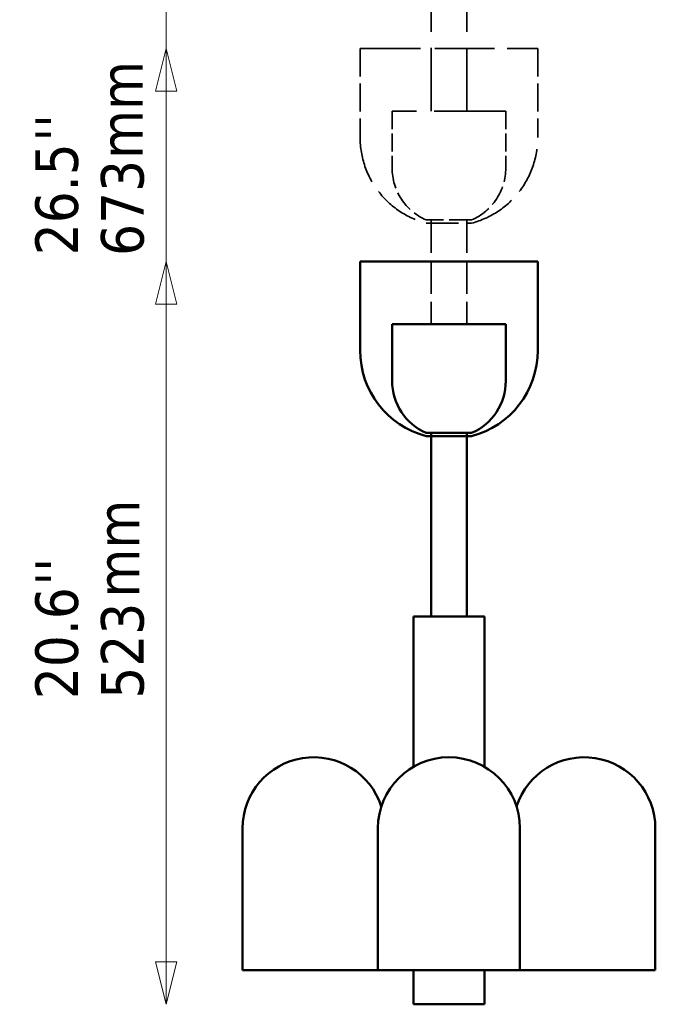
# Model space of a CAD drawing. Header units: millimetres. Extents: x 626 to 2725, y 57 to 2097.
# Tile 130 of 133: x 626 to 1074, y 496 to 1189. Entities that reach past the tile are written whole.
import ezdxf

# ---------------------------------------------------------------- set-up
doc = ezdxf.new("R2010")
doc.units = ezdxf.units.MM
doc.header["$LTSCALE"] = 10
doc.linetypes.add('DASHED', pattern=[0.2068, 0.1655, -0.0413])
for name, color, linetype, lineweight in [('Symbol (ISO)', 7, 'Continuous', 25), ('Widoczne (ISO)', 7, 'Continuous', 50), ('Wymiar (ISO)', 7, 'Continuous', 25)]:
    doc.layers.add(name, color=color, linetype=linetype, lineweight=lineweight)
doc.styles.add('Tekst notatki (ISO)', font='tahoma.ttf')

msp = doc.modelspace()

# ---------------------------------------------------------------- linework, layer by layer
at = {"layer": 'Widoczne (ISO)', "linetype": 'DASHED', "lineweight": 35, "ltscale": 26.999443}
for p, q in [((915.75, 1124.65), (915.75, 1347.99)), ((940.75, 1124.65), (940.75, 1347.99))]:
    msp.add_line(p, q, dxfattribs=at)
at = {"layer": 'Widoczne (ISO)', "linetype": 'DASHED', "lineweight": 35, "ltscale": 25.388874}
msp.add_line((865.75, 1168.65), (990.75, 1168.65), dxfattribs=at)
at = {"layer": 'Widoczne (ISO)', "linetype": 'DASHED', "lineweight": 35, "ltscale": 11.898498}
for p, q in [((865.75, 1168.65), (865.75, 1106.15)), ((990.75, 1168.65), (990.75, 1106.15))]:
    msp.add_line(p, q, dxfattribs=at)
at = {"layer": 'Widoczne (ISO)', "linetype": 'DASHED', "lineweight": 35, "ltscale": 24.519987}
msp.add_line((867.75, 1168.65), (988.75, 1168.65), dxfattribs=at)
at = {"layer": 'Widoczne (ISO)', "linetype": 'DASHED', "lineweight": 35, "ltscale": 30.382908}
msp.add_line((968.25, 1124.65), (888.25, 1124.65), dxfattribs=at)
at = {"layer": 'Widoczne (ISO)', "linetype": 'DASHED', "lineweight": 35, "ltscale": 7.615002}
for p, q in [((888.25, 1124.65), (888.25, 1084.65)), ((968.25, 1124.65), (968.25, 1084.65))]:
    msp.add_line(p, q, dxfattribs=at)
at = {"layer": 'Widoczne (ISO)', "linetype": 'DASHED', "lineweight": 35, "ltscale": 9.56932}
msp.add_line((944.25, 1047.99), (912.25, 1047.99), dxfattribs=at)
at = {"layer": 'Widoczne (ISO)', "linetype": 'DASHED', "lineweight": 35, "ltscale": 13.962074}
for p, q in [((915.75, 1047.99), (915.75, 974.65)), ((940.75, 1047.99), (940.75, 974.65))]:
    msp.add_line(p, q, dxfattribs=at)
at = {"layer": 'Widoczne (ISO)', "linetype": 'DASHED', "lineweight": 35, "ltscale": 13.676178}
msp.add_line((912.25, 1045.73), (944.25, 1045.73), dxfattribs=at)
at = {"layer": 'Widoczne (ISO)'}
for p, q in [((865.75, 1018.65), (990.75, 1018.65)), ((865.75, 1018.65), (865.75, 956.15)), ((867.75, 1018.65), (988.75, 1018.65)), ((990.75, 1018.65), (990.75, 956.15)), ((968.25, 974.65), (888.25, 974.65)), ((888.25, 974.65), (888.25, 934.65)), ((968.25, 974.65), (968.25, 934.65)), ((944.25, 897.99), (912.25, 897.99)), ((912.25, 895.73), (944.25, 895.73)), ((915.75, 897.99), (915.75, 768.65)), ((940.75, 897.99), (940.75, 768.65)), ((953.25, 768.65), (903.25, 768.65)), ((903.25, 768.65), (903.25, 764.65)), ((903.25, 662.95), (903.25, 764.65)), ((953.25, 768.65), (953.25, 764.65)), ((953.25, 662.95), (953.25, 764.65)), ((782.99, 519.65), (782.99, 619.65)), ((878.25, 519.65), (878.25, 619.65)), ((978.25, 519.65), (978.25, 619.65)), ((1073.51, 519.65), (1073.51, 619.65)), ((878.25, 519.65), (782.99, 519.65)), ((978.25, 519.65), (878.25, 519.65)), ((903.25, 499.65), (903.25, 519.65)), ((953.25, 499.65), (953.25, 519.65)), ((1073.51, 519.65), (978.25, 519.65)), ((903.25, 495.65), (903.25, 499.65)), ((953.25, 495.65), (953.25, 499.65)), ((903.25, 495.65), (953.25, 495.65))]:
    msp.add_line(p, q, dxfattribs=at)
at = {"layer": 'Widoczne (ISO)', "linetype": 'DASHED', "lineweight": 35, "ltscale": 19.824623}
for start, end in [(180, 255.16715), (284.83285, 0)]:
    msp.add_arc((928.25, 1106.15), 62.5, start, end, dxfattribs=at)
at = {"layer": 'Widoczne (ISO)', "linetype": 'DASHED', "lineweight": 35, "ltscale": 8.827931}
for start, end in [(180, 246.42182), (293.57818, 0)]:
    msp.add_arc((928.25, 1084.65), 40, start, end, dxfattribs=at)
at = {"layer": 'Widoczne (ISO)'}
for centre, radius, start, end in [((928.25, 956.15), 62.5, 180, 255.16715), ((928.25, 956.15), 62.5, 284.83285, 0), ((928.25, 934.65), 40, 180, 246.42182), ((928.25, 934.65), 40, 293.57818, 0), ((832.99, 619.65), 50, 17.71384, 180), ((928.25, 619.65), 50, 0, 180), ((1023.51, 619.65), 50, 0, 162.28616)]:
    msp.add_arc(centre, radius, start, end, dxfattribs=at)
at = {"layer": 'Wymiar (ISO)', "lineweight": 18}
for p, q in [((729.19, 1888.65), (729.19, 525.65)), ((729.19, 1438.65), (729.19, 525.65)), ((729.19, 1168.65), (721.69, 1138.65)), ((729.19, 1138.65), (729.19, 1168.65)), ((736.69, 1138.65), (729.19, 1168.65)), ((721.69, 1138.65), (736.69, 1138.65)), ((729.19, 1138.65), (729.19, 525.65)), ((729.19, 1018.65), (721.69, 988.65)), ((729.19, 988.65), (729.19, 1018.65)), ((736.69, 988.65), (729.19, 1018.65)), ((721.69, 988.65), (736.69, 988.65)), ((729.19, 988.65), (729.19, 525.65)), ((721.69, 525.65), (729.19, 495.65)), ((736.69, 525.65), (721.69, 525.65)), ((721.69, 525.65), (729.19, 495.65)), ((736.69, 525.65), (721.69, 525.65)), ((721.69, 525.65), (729.19, 495.65)), ((736.69, 525.65), (721.69, 525.65)), ((721.69, 525.65), (729.19, 495.65)), ((736.69, 525.65), (721.69, 525.65)), ((729.19, 525.65), (729.19, 495.65)), ((729.19, 495.65), (736.69, 525.65)), ((729.19, 525.65), (729.19, 495.65)), ((729.19, 495.65), (736.69, 525.65)), ((729.19, 525.65), (729.19, 495.65)), ((729.19, 495.65), (736.69, 525.65)), ((729.19, 525.65), (729.19, 495.65)), ((729.19, 495.65), (736.69, 525.65))]:
    msp.add_line(p, q, dxfattribs=at)
at = {"layer": 'Wymiar (ISO)', "lineweight": 18, "flags": 128}
for points in [[(736.69, 1138.65), (729.19, 1168.65), (721.69, 1138.65), (736.69, 1138.65)], [(736.69, 988.65), (729.19, 1018.65), (721.69, 988.65), (736.69, 988.65)], [(721.69, 525.65), (729.19, 495.65), (736.69, 525.65), (721.69, 525.65)], [(721.69, 525.65), (729.19, 495.65), (736.69, 525.65), (721.69, 525.65)], [(721.69, 525.65), (729.19, 495.65), (736.69, 525.65), (721.69, 525.65)], [(721.69, 525.65), (729.19, 495.65), (736.69, 525.65), (721.69, 525.65)]]:
    msp.add_lwpolyline(points, dxfattribs=at)
at = {"layer": 'Wymiar (ISO)'}
for points in [[(736.69, 1138.65), (729.19, 1168.65), (721.69, 1138.65), (736.69, 1138.65)], [(736.69, 988.65), (729.19, 1018.65), (721.69, 988.65), (736.69, 988.65)], [(721.69, 525.65), (729.19, 495.65), (736.69, 525.65), (721.69, 525.65)], [(721.69, 525.65), (729.19, 495.65), (736.69, 525.65), (721.69, 525.65)], [(721.69, 525.65), (729.19, 495.65), (736.69, 525.65), (721.69, 525.65)], [(721.69, 525.65), (729.19, 495.65), (736.69, 525.65), (721.69, 525.65)]]:
    msp.add_solid(points, dxfattribs=at)

# ---------------------------------------------------------------- texts
at = {"layer": 'Symbol (ISO)', "char_height": 30, "width": 69.2869, "attachment_point": 1, "rotation": 90, "style": 'Tekst notatki (ISO)'}
for insert in [(682.62, 1091.01), (680.43, 782.08)]:
    msp.add_mtext('\\fTahoma|b0|i0;mm', dxfattribs=dict(at, insert=insert))
at = {"layer": 'Wymiar (ISO)', "char_height": 30, "attachment_point": 7, "rotation": 90, "style": 'Tekst notatki (ISO)'}
for s, insert in [("''", (667.05, 1103.15)), ('26.5', (667.69, 1023.19)), ('673', (713.95, 1022.71)), ("''", (667.05, 790.55)), ('20.6', (667.69, 710.59)), ('523', (713.95, 710.9))]:
    msp.add_mtext(s, dxfattribs=dict(at, insert=insert))

doc.saveas('drawing.dxf')
